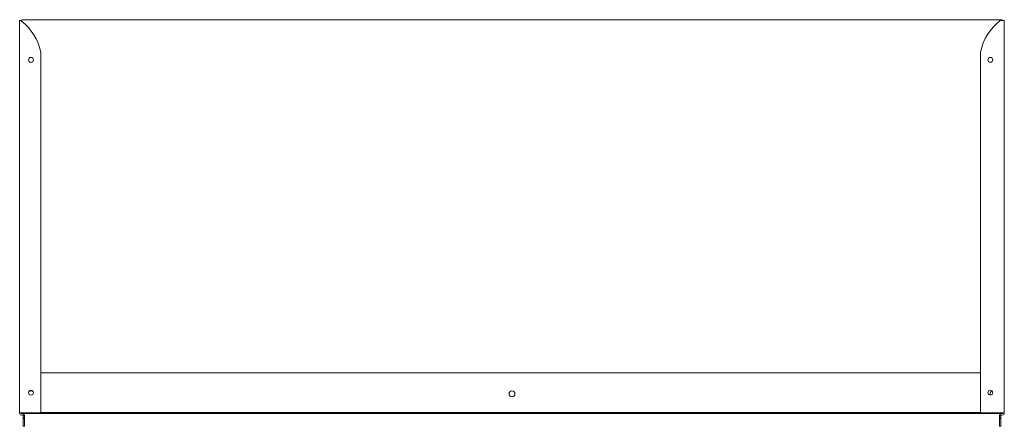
# Model space of a CAD drawing. Header units: millimetres. Extents: x 198 to 1201, y -621 to -207.
import ezdxf

# ---------------------------------------------------------------- set-up
doc = ezdxf.new("R2010")
doc.units = ezdxf.units.MM

msp = doc.modelspace()

# ---------------------------------------------------------------- linework, layer by layer
at = {"color": 0, "linetype": 'Continuous', "lineweight": 0}
for p, q in [((197.9, -207.5), (197.9, -607)), ((199, -207.5), (197.9, -207.5)), ((199.7, -207.5), (199, -207.5)), ((200.4, -206.6), (1198.4, -206.6)), ((1198.9, -207.5), (1196.7, -207.5)), ((1198.9, -207.5), (1200.9, -207.5)), ((1200.9, -207.5), (1200.9, -607)), ((219.4, -239.5), (219.4, -607)), ((1176.7, -239.5), (1176.7, -607)), ((1176.7, -566.1), (219.4, -566.1)), ((197.9, -607.3), (197.9, -607)), ((199.9, -607), (197.9, -607)), ((199.4, -607.8), (199.4, -607)), ((1199.4, -607.8), (199.4, -607.8)), ((199.9, -607), (219.4, -607)), ((201, -609.3), (199.9, -609.3)), ((201.3, -609.4), (202.9, -609.4)), ((201.5, -609.8), (201.5, -611.7)), ((201.5, -611.7), (201.5, -612.7)), ((201.5, -611.7), (203, -611.7)), ((203, -611.7), (203, -609.8)), ((203, -612.7), (203, -611.7)), ((219.4, -606.6), (1176.7, -606.6)), ((1198.9, -607), (1176.7, -607)), ((1195.9, -609.8), (1195.9, -611.7)), ((1195.9, -611.7), (1195.9, -612.7)), ((1195.9, -611.7), (1197.4, -611.7)), ((1196, -609.4), (1197.4, -609.4)), ((1197.4, -609.4), (1197.4, -609.8)), ((1197.4, -611.7), (1197.4, -609.8)), ((1197.4, -612.7), (1197.4, -611.7)), ((1197.9, -609.3), (1198.9, -609.3)), ((1198.9, -607), (1200.9, -607)), ((1199.4, -607), (1199.4, -607.8)), ((1200.9, -607.3), (1200.9, -607)), ((201.5, -612.7), (201.5, -618.9)), ((201.5, -612.7), (203, -612.7)), ((201.5, -620.7), (201.5, -618.9)), ((201.5, -620.7), (203, -620.7)), ((203, -618.9), (203, -612.7)), ((203, -618.9), (203, -620.7)), ((1195.9, -612.7), (1195.9, -618.9)), ((1195.9, -612.7), (1197.4, -612.7)), ((1195.9, -620.7), (1195.9, -618.9)), ((1195.9, -620.7), (1197.4, -620.7)), ((1197.4, -618.9), (1197.4, -612.7)), ((1197.4, -618.9), (1197.4, -620.7))]:
    msp.add_line(p, q, dxfattribs=at)
at = {"color": 0, "linetype": 'Continuous', "lineweight": 0, "extrusion": (0, 0, -1)}
for centre, radius, start, end in [((-200.4, -207.6), 1, 3.5992, 90), ((-1230.4, -250.8), 54.9, 11.8851, 52.1257), ((-1198.4, -207.6), 1, 90, 176.4008), ((-1186.7, -247.5), 2.5, 270, 90), ((-1186.7, -247.5), 2.5, 90, 270), ((-209.4, -587.6), 3, 37.3938, 142.4475), ((-699.4, -587.6), 3, 0, 180), ((-699.4, -587.6), 3, 180, 0), ((-1186.7, -586.5), 2.5, 270, 90), ((-1189.4, -587.6), 3, 0, 71.2988), ((-1189.4, -587.6), 3, 331.4061, 0), ((-1186.7, -586.5), 2.5, 90, 270), ((-199.9, -607.3), 2, 270, 0), ((-1197.9, -609.8), 2, 11.2814, 90), ((-1197.9, -609.8), 0.5, 0, 90)]:
    msp.add_arc(centre, radius, start, end, dxfattribs=at)
at = {"color": 0, "linetype": 'Continuous', "lineweight": 0}
for centre, radius, start, end in [((165.8, -250.8), 54.8, 11.8851, 51.459), ((209.4, -247.5), 2.5, 90, 270), ((209.4, -247.5), 2.5, 270, 90), ((209.4, -586.5), 2.5, 90, 270), ((209.4, -586.5), 2.5, 270, 90), ((201, -609.8), 2, 11.2814, 90), ((201, -609.8), 0.5, 51.4913, 90), ((201, -609.8), 0.5, 0, 51.4913), ((201, -609.8), 2, 0, 11.2814), ((1197.9, -609.8), 2, 168.7186, 180), ((1198.9, -607.3), 2, 270, 0)]:
    msp.add_arc(centre, radius, start, end, dxfattribs=at)
for points, knots in [([(199.9, -207.9), (199.9, -207.9), (199.8, -207.8), (199.6, -207.8), (199.5, -207.7), (199.4, -207.7), (199.3, -207.6), (199.1, -207.5), (199, -207.5), (199, -207.5)], [-0.106466, -0.106466, -0.106466, -0.106466, -0.0843045, -0.0843045, -0.0533028, -0.0533028, -0.0222436, -0.0222436, 0, 0, 0, 0]), ([(199.9, -207.9), (199.9, -207.8), (199.9, -207.8), (199.8, -207.6), (199.7, -207.5), (199.7, -207.5)], [0, 0, 0, 0, 0.5, 0.5, 1, 1, 1, 1])]:
    msp.add_open_spline(points, degree=3, knots=knots, dxfattribs=at)

doc.saveas('drawing.dxf')
